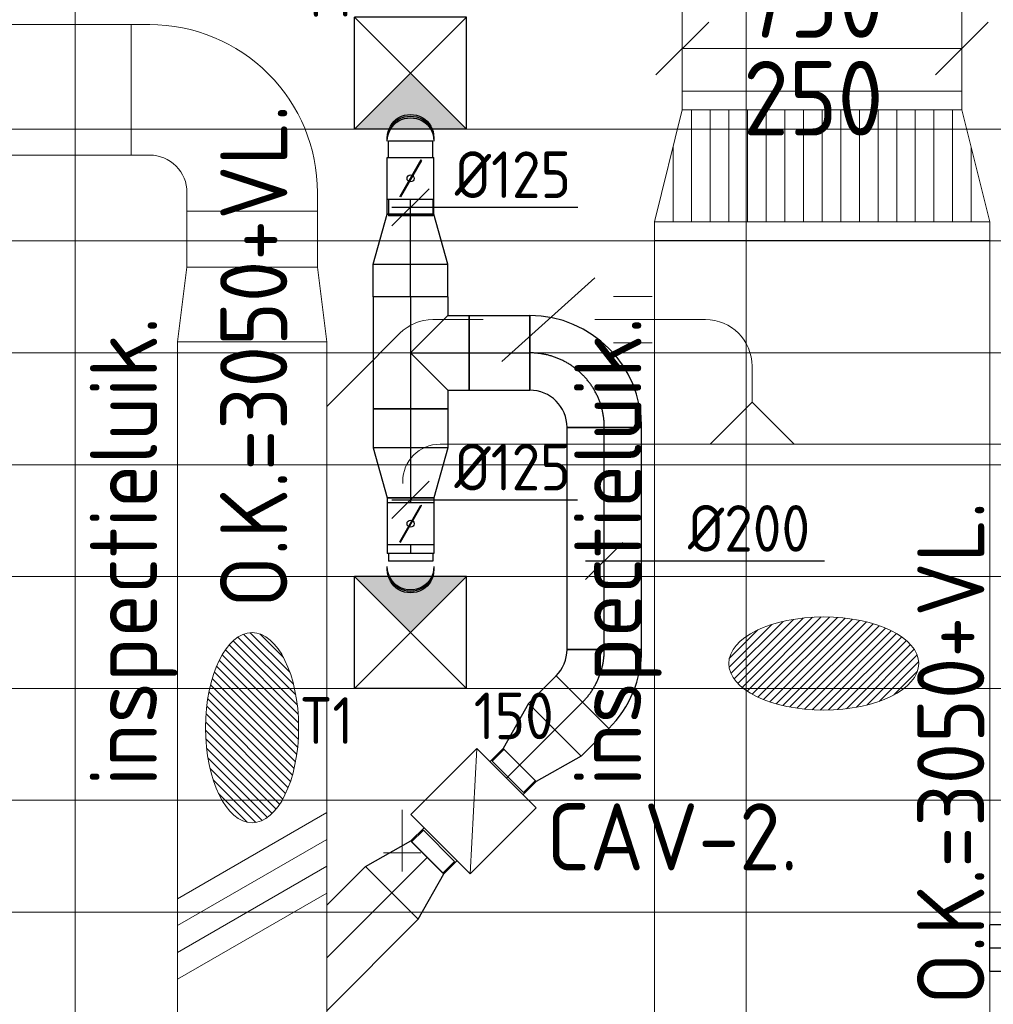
# Model space of a CAD drawing. Header units: millimetres. Extents: x -74969 to 28416, y 4400 to 50969.
# Tile 27 of 32: x -58462 to -55850, y 45155 to 47796. Entities that reach past the tile are written whole.
import ezdxf
from ezdxf.enums import TextEntityAlignment as Align

# ---------------------------------------------------------------- set-up
doc = ezdxf.new("R2010")
doc.units = ezdxf.units.MM
doc.header["$LTSCALE"] = 50
doc.linetypes.add('CENTER2', pattern=[28.575, 19.05, -3.175, 3.175, -3.175])
for name, color, linetype, lineweight in [('WL570---_BESTAAND-HARTLIJN', 161, 'Continuous', 0), ('WL570---_BESTAAND-MAATVOERING', 161, 'Continuous', 0), ('WL570---_BESTAAND-RETOUR', 100, 'Continuous', 0), ('WL570---_BESTAAND-TOEVOER', 200, 'Continuous', 0), ('WL570---_DEMONTEREN', 10, 'Continuous', 0)]:
    doc.layers.add(name, color=color, linetype=linetype, lineweight=lineweight)
for name, color, linetype in [('WL570---_RETOUR', 100, 'Continuous'), ('WL570---_RETOUR_HL', 1, 'Continuous'), ('WL570---_TOEVOER', 200, 'Continuous'), ('WL570---_TOEVOER_HL', 1, 'Continuous'), ('WL570---_TOEVOER_RST', 3, 'Continuous'), ('WL570---_TOEVOER_RST_HL', 1, 'Continuous'), ('WM570---_RETOUR_PR', 2, 'Continuous'), ('WM570---_TOEVOER', 2, 'Continuous'), ('WM570---_TOEVOER_PR', 2, 'Continuous'), ('WM570---_TOEVOER_RST_PR', 1, 'Continuous')]:
    doc.layers.add(name, color=color, linetype=linetype)
doc.layers.get('WL570---_DEMONTEREN').off()
doc.styles.add('BURO-025', font='ISO96.shx', dxfattribs={"height": 125})
doc.styles.add('ISO', font='ISO', dxfattribs={"height": 162})
doc.styles.add('MAATVOERING', font='ISO')

# ---------------------------------------------------------------- blocks, each defined once
blk = doc.blocks.new('KARH')
for p, q in [((1, 0.5), (0, 0.5)), ((0, -0.5), (1, -0.5))]:
    blk.add_line(p, q)
at = {"invisible_edges": 15}
blk.add_3dface([(0, 0.5), (0, -0.5), (1, -0.5), (1, 0.5)], dxfattribs=at)
blk = doc.blocks.new('VBO35020000050901-100')
blk.add_lwpolyline([(-175, -325), (175, -325), (175, -275, 0.414214), (-275, 175), (-325, 175), (-325, -175), (-275, -175, -0.414214), (-175, -275)], format="xyb", close=True)
blk = doc.blocks.new('VV240020035020002000G')
blk.add_lwpolyline([(0, -200), (200, -175), (200, 175), (0, 200)], close=True)
at = {"invisible_edges": 15}
blk.add_3dface([(0, -200), (200, -175), (200, 175), (0, 200)], dxfattribs=at)
blk = doc.blocks.new('OBO12500045H')
blk.add_lwpolyline([(62.5, -51.8, 0.198912), (7.6, 80.8), (-80.8, -7.6, -0.198912), (-62.5, -51.8)], format="xyb", close=True)
at = {"invisible_edges": 15}
for points in [[(-77.1, -11.6), (18.6, 68.7), (7.6, 80.8), (-80.8, -7.6)], [(-73.8, -15.9), (28.6, 55.8), (18.6, 68.7), (-77.1, -11.6)], [(-70.9, -20.5), (37.4, 42), (28.6, 55.8), (-73.8, -15.9)], [(-68.4, -25.4), (44.9, 27.5), (37.4, 42), (-70.9, -20.5)], [(-66.3, -30.4), (51.2, 12.4), (44.9, 27.5), (-68.4, -25.4)], [(-64.6, -35.6), (56.1, -3.2), (51.2, 12.4), (-66.3, -30.4)], [(-63.4, -40.9), (59.7, -19.2), (56.1, -3.2), (-64.6, -35.6)], [(-62.7, -46.3), (61.8, -35.4), (59.7, -19.2), (-63.4, -40.9)], [(-62.5, -51.8), (62.5, -51.8), (61.8, -35.4), (-62.7, -46.3)]]:
    blk.add_3dface(points, dxfattribs=at)
at = {"layer": 'WL570---_BESTAAND-HARTLIJN'}
blk.add_arc((-125, -51.8), 125, 0, 45, dxfattribs=at)
blk = doc.blocks.new('KARO')
for p, q in [((1, 0.5), (0, 0.5)), ((0, -0.5), (1, -0.5))]:
    blk.add_line(p, q)
at = {"invisible_edges": 15}
blk.add_3dface([(0, 0.5), (0, -0.5), (1, -0.5), (1, 0.5)], dxfattribs=at)
at = {"layer": 'WL570---_BESTAAND-HARTLIJN'}
blk.add_line((0, 0), (1, 0), dxfattribs=at)
blk = doc.blocks.new('VBX1251250012525000')
blk.add_lwpolyline([(50, -112.5), (300, -112.5), (300, 112.5), (50, 112.5)], close=True)
for points in [[(50, 62.5), (0, 62.5), (0, -62.5), (50, -62.5)], [(300, -62.5), (350, -62.5), (350, 62.5), (300, 62.5)]]:
    blk.add_lwpolyline(points)
at = {"layer": 'WL570---_BESTAAND-HARTLIJN'}
blk.add_line((300, 0), (350, 0), dxfattribs=at)
at = {"layer": 'WL570---_BESTAAND-TOEVOER'}
blk.add_line((50, -112.5), (300, 112.5), dxfattribs=at)
blk = doc.blocks.new('OBO12500090H')
blk.add_lwpolyline([(62.5, -125, 0.414214), (-125, 62.5), (-125, -62.5, -0.414214), (-62.5, -125)], format="xyb", close=True)
at = {"invisible_edges": 15}
for points in [[(-114.1, -63.4), (-92.4, 59.7), (-125, 62.5), (-125, -62.5)], [(-103.6, -66.3), (-60.9, 51.2), (-92.4, 59.7), (-114.1, -63.4)], [(-93.8, -70.9), (-31.2, 37.4), (-60.9, 51.2), (-103.6, -66.3)], [(-84.8, -77.1), (-4.5, 18.6), (-31.2, 37.4), (-93.8, -70.9)], [(-77.1, -84.8), (18.6, -4.5), (-4.5, 18.6), (-84.8, -77.1)], [(-70.9, -93.8), (37.4, -31.2), (18.6, -4.5), (-77.1, -84.8)], [(-66.3, -103.6), (51.2, -60.9), (37.4, -31.2), (-70.9, -93.8)], [(-63.4, -114.1), (59.7, -92.4), (51.2, -60.9), (-66.3, -103.6)], [(-62.5, -125), (62.5, -125), (59.7, -92.4), (-63.4, -114.1)]]:
    blk.add_3dface(points, dxfattribs=at)
at = {"layer": 'WL570---_BESTAAND-HARTLIJN'}
blk.add_arc((-125, -125), 125, 0, 90, dxfattribs=at)
blk = doc.blocks.new('OTS12512512500H')
blk.add_lwpolyline([(-112.5, -62.5), (112.5, -62.5), (112.5, 62.5), (62.5, 112.5), (-62.5, 112.5), (-112.5, 62.5)], close=True)
at = {"layer": 'WL570---_BESTAAND-HARTLIJN'}
blk.add_line((-112.5, 0), (112.5, 0), dxfattribs=at)
at = {"layer": 'WL570---_BESTAAND-TOEVOER'}
blk.add_lwpolyline([(-112.5, 0), (0, 112.5), (112.5, 0)], dxfattribs=at)
blk = doc.blocks.new('OSV1251000460G')
blk.add_lwpolyline([(0, -62.5), (46.7, -50), (46.7, 50), (0, 62.5)], close=True)
at = {"layer": 'WL570---_BESTAAND-HARTLIJN'}
blk.add_line((0, 0), (46.7, 0), dxfattribs=at)
blk = doc.blocks.new('OBO10000090ZE')
blk.add_lwpolyline([(-50, 0), (50, 0), (50, 100, 1), (-50, 100)], format="xyb", close=True)
at = {"layer": 'WL570---_BESTAAND-HARTLIJN'}
for points in [[(0, 0), (0, 150)], [(-50, 100), (50, 100)]]:
    blk.add_lwpolyline(points, dxfattribs=at)
blk = doc.blocks.new('OBO10000090R')
blk.add_lwpolyline([(150, -100, 0.414214), (0, 50), (0, -50, -0.414214), (50, -100)], format="xyb", close=True)
at = {"invisible_edges": 15}
for points in [[(8.7, -50.8), (26, 47.7), (0, 50), (0, -50)], [(17.1, -53), (51.3, 41), (26, 47.7), (8.7, -50.8)], [(25, -56.7), (75, 29.9), (51.3, 41), (17.1, -53)], [(32.1, -61.7), (96.4, 14.9), (75, 29.9), (25, -56.7)], [(38.3, -67.9), (114.9, -3.6), (96.4, 14.9), (32.1, -61.7)], [(43.3, -75), (129.9, -25), (114.9, -3.6), (38.3, -67.9)], [(47, -82.9), (141, -48.7), (129.9, -25), (43.3, -75)], [(49.2, -91.3), (147.7, -74), (141, -48.7), (47, -82.9)], [(50, -100), (150, -100), (147.7, -74), (49.2, -91.3)]]:
    blk.add_3dface(points, dxfattribs=at)
at = {"layer": 'WL570---_BESTAAND-HARTLIJN'}
blk.add_arc((0, -100), 100, 0, 90, dxfattribs=at)
blk = doc.blocks.new('*X87')
for p, q in [((50, 800), (350, 800)), ((50, 700), (350, 700)), ((50, 600), (350, 600)), ((50, 500), (350, 500)), ((50, 400), (350, 400)), ((50, 300), (350, 300)), ((50, 200), (350, 200)), ((50, 100), (350, 100))]:
    blk.add_line(p, q)
blk = doc.blocks.new('*X88')
for p, q in [((50, 850), (250, 850)), ((50, 750), (350, 750)), ((50, 650), (350, 650)), ((50, 550), (350, 550)), ((50, 450), (350, 450)), ((50, 350), (350, 350)), ((50, 250), (350, 250)), ((50, 150), (350, 150)), ((50, 50), (250, 50))]:
    blk.add_line(p, q)
blk = doc.blocks.new('VTR90020075025075-0')
for p, q in [((50, 450), (0, 450)), ((0, 450), (0, -450)), ((400, 375), (350, 375)), ((400, -375), (400, 375)), ((350, -375), (400, -375)), ((0, -450), (50, -450))]:
    blk.add_line(p, q)
blk.add_lwpolyline([(50, -450), (350, -375), (350, 375), (50, 450)], close=True)
at = {"layer": 'WL570---_BESTAAND-RETOUR'}
for name in ['*X88', '*X87']:
    blk.add_blockref(name, (0, -450), dxfattribs=at)
blk = doc.blocks.new('MVLINE')
blk.add_line((35.4, -35.4), (-35.4, 35.4))
blk = doc.blocks.new('UISO')
for p, q in [((0, 0.18), (1, 0.7574)), ((0, 0), (1, 0.5774))]:
    blk.add_line(p, q)
at = {"layer": 'WL570---_BESTAAND-TOEVOER'}
for p, q in [((0, 0.36), (1, 0.9374)), ((0, -0.18), (1, 0.3974))]:
    blk.add_line(p, q, dxfattribs=at)
blk = doc.blocks.new('OAF12500045L')
blk.add_line((-138.4, 0), (138.4, 0))
blk.add_lwpolyline([(-88.4, 0), (-123.7, 35.4), (-35.4, 123.7), (88.4, 0)])
at = {"layer": 'WL570---_BESTAAND-HARTLIJN'}
blk.add_line((-79.5, 79.5), (0, 0), dxfattribs=at)
blk = doc.blocks.new('Block plafond 6e verd noord')
at = {"color": 8, "linetype": 'Continuous', "lineweight": 13}
for p, q in [((14325, 0), (14325, -6450)), ((16125, 0), (16125, -6450)), ((0, -2324.9), (21447.3, -2324.9)), ((0, -2624.9), (21447.3, -2624.9)), ((0, -2924.9), (21447.3, -2924.9)), ((0, -3224.9), (21447.3, -3224.9)), ((0, -3524.9), (21447.3, -3524.9)), ((0, -3824.9), (21447.3, -3824.9)), ((0, -4124.9), (21447.3, -4124.9)), ((0, -4424.9), (21447.3, -4424.9))]:
    blk.add_line(p, q, dxfattribs=at)
blk = doc.blocks.new('*U217')
at = {"color": 0, "ltscale": 10}
for p, q in [((150, 150, -2500), (-150, 150, -2500)), ((-150, -150, -2500), (-150, 150, -2500)), ((150, -150, -2500), (-150, 150, -2500)), ((-150, -150, -2500), (150, 150, -2500)), ((150, -150, -2500), (150, 150, -2500)), ((150, -150, -2500), (-150, -150, -2500))]:
    blk.add_line(p, q, dxfattribs=at)
at = {"layer": 'WL570---_TOEVOER_RST_HL', "linetype": 'CENTER2'}
blk.add_circle((0, 0, -2500), 0.075, dxfattribs=at)
at = {"layer": 'WL570---_TOEVOER_RST', "color": 2, "style": 'BURO-025'}
for tag in ['MC', 'Q']:
    blk.add_attdef(tag, text='', height=125, dxfattribs=at).set_placement((0, 0), align=Align.MIDDLE)
at = {"layer": 'WM570---_TOEVOER_RST_PR', "color": 2, "style": 'BURO-025'}
blk.add_attdef('POSNR', text='', height=125, dxfattribs=at).set_placement((0, 0), align=Align.MIDDLE)
blk = doc.blocks.new('*U439')
at = {"color": 0, "ltscale": 10}
for p, q in [((0, 100), (134.1, 62.5)), ((0, 100), (0, -100)), ((134.1, 62.5), (134.1, -62.5)), ((134.1, 59.375), (178.4, 59.375)), ((134.1, 59.375), (134.1, -59.375)), ((134.1, 59.375), (134.1, -59.375)), ((178.4, 59.375), (178.4, -59.375)), ((178.4, 59.375), (178.4, -59.375)), ((0, -100), (134.1, -62.5)), ((134.1, -59.375), (178.4, -59.375))]:
    blk.add_line(p, q, dxfattribs=at)
at = {"layer": 'WL570---_TOEVOER_HL', "linetype": 'CENTER2'}
blk.add_line((0, 0), (134.1, 0), dxfattribs=at)
for centre in [(0, 0), (134.1, 0)]:
    blk.add_circle(centre, 0.075, dxfattribs=at)
at = {"layer": 'WM570---_TOEVOER_PR', "color": 2, "style": 'BURO-025'}
blk.add_attdef('POSNR', text='', height=125, dxfattribs=at).set_placement((0, 0), align=Align.MIDDLE)
blk = doc.blocks.new('*U440')
at = {"color": 0, "ltscale": 10}
for p, q in [((-100, 100, -2700), (-100, 157.3, -2700)), ((-100, 157.3, -2700), (100, 157.3, -2700)), ((100, 100, -2700), (100, 157.3, -2700)), ((-150.3, 100, -2700), (-100, 100, -2700)), ((-150.3, 100, -2700), (-150.3, -100, -2700)), ((-100, 100, -2700), (0, 0, -2700)), ((100, 100, -2700), (0, 0, -2700)), ((100, 100, -2700), (150.3, 100, -2700)), ((150.3, 100, -2700), (150.3, -100, -2700)), ((-150.3, -100, -2700), (150.3, -100, -2700))]:
    blk.add_line(p, q, dxfattribs=at)
at = {"layer": 'WL570---_TOEVOER_HL', "linetype": 'CENTER2'}
for p, q in [((0, 0, -2700), (0, 157.3, -2700)), ((-150.3, 0, -2700), (150.3, 0, -2700))]:
    blk.add_line(p, q, dxfattribs=at)
at = {"layer": 'WM570---_TOEVOER_PR', "color": 2, "style": 'BURO-025'}
blk.add_attdef('POSNR', text='', height=125, dxfattribs=at).set_placement((0, 0), align=Align.MIDDLE)
blk = doc.blocks.new('*U441')
at = {"color": 0, "ltscale": 10}
for p, q in [((0, 100, -2700), (104.6, 100, -2700)), ((0, -100, -2700), (0, 100, -2700)), ((104.6, 100, -2700), (104.6, -100, -2700)), ((0, -100, -2700), (104.6, -100, -2700))]:
    blk.add_line(p, q, dxfattribs=at)
at = {"layer": 'WL570---_TOEVOER_HL', "linetype": 'CENTER2'}
blk.add_line((0, 0, -2700), (104.6, 0, -2700), dxfattribs=at)
at = {"layer": 'WM570---_TOEVOER_PR', "color": 2, "style": 'BURO-025'}
blk.add_attdef('POSNR', text='', height=125, dxfattribs=at).set_placement((0, 0), align=Align.MIDDLE)
blk = doc.blocks.new('*U442')
at = {"color": 0, "ltscale": 10}
for p, q in [((-12.2, 129.3, -2700), (129.3, -12.2, -2700)), ((-82.8, -100, -2700), (-82.8, 100, -2700))]:
    blk.add_line(p, q, dxfattribs=at)
for radius in [99.9, 299.9]:
    blk.add_arc((-82.8, 199.9, -2700), radius, 270, 315, dxfattribs=at)
at = {"layer": 'WL570---_TOEVOER_HL', "linetype": 'CENTER2'}
blk.add_arc((-82.8, 199.9, -2700), 199.9, 270, 315, dxfattribs=at)
at = {"layer": 'WM570---_TOEVOER_PR', "color": 2, "style": 'BURO-025'}
blk.add_attdef('POSNR', text='', height=125, dxfattribs=at).set_placement((0, 0), align=Align.MIDDLE)
blk = doc.blocks.new('*U443')
at = {"color": 0, "ltscale": 10}
for p, q in [((134.1, 100, -2700), (0, 62.5, -2700)), ((134.1, -100, -2700), (134.1, 100, -2700)), ((0, 59.375, -2700), (-44.3, 59.375, -2700)), ((-44.3, -59.375, -2700), (-44.3, 59.375, -2700)), ((-44.3, -59.375, -2700), (-44.3, 59.375, -2700)), ((0, -62.5, -2700), (0, 62.5, -2700)), ((0, -59.375, -2700), (-44.3, -59.375, -2700)), ((134.1, -100, -2700), (0, -62.5, -2700))]:
    blk.add_line(p, q, dxfattribs=at)
at = {"layer": 'WL570---_TOEVOER_HL', "linetype": 'CENTER2'}
blk.add_line((0, 0, -2700), (134.1, 0, -2700), dxfattribs=at)
for centre in [(0, 0, -2700), (134.1, 0, -2700)]:
    blk.add_circle(centre, 0.075, dxfattribs=at)
at = {"layer": 'WM570---_TOEVOER_PR', "color": 2, "style": 'BURO-025'}
blk.add_attdef('POSNR', text='', height=125, dxfattribs=at).set_placement((0, 0), align=Align.MIDDLE)
blk = doc.blocks.new('*U444')
at = {"color": 0, "ltscale": 10}
for p, q in [((0, 100, -2700), (595.5, 100, -2700)), ((0, -100, -2700), (0, 100, -2700)), ((595.5, 100, -2700), (595.5, -100, -2700)), ((0, -100, -2700), (595.5, -100, -2700))]:
    blk.add_line(p, q, dxfattribs=at)
at = {"layer": 'WL570---_TOEVOER_HL', "linetype": 'CENTER2'}
blk.add_line((0, 0, -2700), (595.5, 0, -2700), dxfattribs=at)
at = {"layer": 'WM570---_TOEVOER_PR', "color": 2, "style": 'BURO-025'}
blk.add_attdef('POSNR', text='', height=125, dxfattribs=at).set_placement((0, 0), align=Align.MIDDLE)
blk = doc.blocks.new('*U445')
at = {"color": 0, "ltscale": 10}
for p, q in [((0, 100, -2700), (104.1, 100, -2700)), ((0, -100, -2700), (0, 100, -2700)), ((104.1, 100, -2700), (104.1, -100, -2700)), ((0, -100, -2700), (104.1, -100, -2700))]:
    blk.add_line(p, q, dxfattribs=at)
at = {"layer": 'WL570---_TOEVOER_HL', "linetype": 'CENTER2'}
blk.add_line((0, 0, -2700), (104.1, 0, -2700), dxfattribs=at)
at = {"layer": 'WM570---_TOEVOER_PR', "color": 2, "style": 'BURO-025'}
blk.add_attdef('POSNR', text='', height=125, dxfattribs=at).set_placement((0, 0), align=Align.MIDDLE)
blk = doc.blocks.new('*U446')
at = {"color": 0, "ltscale": 10}
for p, q in [((0, 100, -2700), (134.1, 62.5, -2700)), ((0, 100, -2700), (0, -100, -2700)), ((134.1, 62.5, -2700), (134.1, -62.5, -2700)), ((0, -100, -2700), (134.1, -62.5, -2700))]:
    blk.add_line(p, q, dxfattribs=at)
at = {"layer": 'WL570---_TOEVOER_HL', "linetype": 'CENTER2'}
blk.add_line((0, 0, -2700), (134.1, 0, -2700), dxfattribs=at)
for centre in [(0, 0, -2700), (134.1, 0, -2700)]:
    blk.add_circle(centre, 0.075, dxfattribs=at)
at = {"layer": 'WM570---_TOEVOER_PR', "color": 2, "style": 'BURO-025'}
blk.add_attdef('POSNR', text='', height=125, dxfattribs=at).set_placement((0, 0), align=Align.MIDDLE)
blk = doc.blocks.new('*U447')
at = {"color": 0, "ltscale": 10}
for p, q in [((0, 62.5, -2700), (39.8, 62.5, -2700)), ((0, -62.5, -2700), (0, 62.5, -2700)), ((0, -62.5, -2700), (39.8, -62.5, -2700))]:
    blk.add_line(p, q, dxfattribs=at)
at = {"layer": 'WL570---_TOEVOER_HL', "linetype": 'CENTER2'}
blk.add_line((0, 0, -2700), (39.8, 0, -2700), dxfattribs=at)
at = {"layer": 'WM570---_TOEVOER_PR', "color": 2, "style": 'BURO-025'}
blk.add_attdef('POSNR', text='', height=125, dxfattribs=at).set_placement((0, 0), align=Align.MIDDLE)
blk = doc.blocks.new('*U448')
at = {"color": 0, "ltscale": 10}
for p, q in [((0, 100, -2700), (87.2, 100, -2700)), ((0, -100, -2700), (0, 100, -2700)), ((87.2, 100, -2700), (87.2, -100, -2700)), ((0, -100, -2700), (87.2, -100, -2700))]:
    blk.add_line(p, q, dxfattribs=at)
at = {"layer": 'WL570---_TOEVOER_HL', "linetype": 'CENTER2'}
blk.add_line((0, 0, -2700), (87.2, 0, -2700), dxfattribs=at)
at = {"layer": 'WM570---_TOEVOER_PR', "color": 2, "style": 'BURO-025'}
blk.add_attdef('POSNR', text='', height=125, dxfattribs=at).set_placement((0, 0), align=Align.MIDDLE)
blk = doc.blocks.new('*U449')
at = {"color": 0, "ltscale": 10}
for p, q in [((0, 100, -2700), (162.5, 100, -2700)), ((0, -100, -2700), (0, 100, -2700)), ((162.5, 100, -2700), (162.5, -100, -2700)), ((0, -100, -2700), (162.5, -100, -2700))]:
    blk.add_line(p, q, dxfattribs=at)
at = {"layer": 'WL570---_TOEVOER_HL', "linetype": 'CENTER2'}
blk.add_line((0, 0, -2700), (162.5, 0, -2700), dxfattribs=at)
at = {"layer": 'WM570---_TOEVOER_PR', "color": 2, "style": 'BURO-025'}
blk.add_attdef('POSNR', text='', height=125, dxfattribs=at).set_placement((0, 0), align=Align.MIDDLE)
blk = doc.blocks.new('*U450')
at = {"color": 0, "ltscale": 10}
for p, q in [((-200, -100, -2700), (-200, 100, -2700)), ((100, -200, -2700), (-100, -200, -2700))]:
    blk.add_line(p, q, dxfattribs=at)
for radius, start in [(300, 0), (100, 360)]:
    blk.add_arc((-200, -200, -2700), radius, start, 90, dxfattribs=at)
at = {"layer": 'WL570---_TOEVOER_HL', "linetype": 'CENTER2'}
blk.add_arc((-200, -200, -2700), 200, 0, 90, dxfattribs=at)
at = {"layer": 'WM570---_TOEVOER_PR', "color": 2, "style": 'BURO-025'}
blk.add_attdef('POSNR', text='', height=125, dxfattribs=at).set_placement((0, 0), align=Align.MIDDLE)
blk = doc.blocks.new('*U451')
at = {"color": 0, "ltscale": 10}
for p, q in [((0, 100, -2700), (134.1, 62.5, -2700)), ((0, 100, -2700), (0, -100, -2700)), ((134.1, 62.5, -2700), (134.1, -62.5, -2700)), ((0, -100, -2700), (134.1, -62.5, -2700))]:
    blk.add_line(p, q, dxfattribs=at)
at = {"layer": 'WL570---_TOEVOER_HL', "linetype": 'CENTER2'}
blk.add_line((0, 0, -2700), (134.1, 0, -2700), dxfattribs=at)
for centre in [(0, 0, -2700), (134.1, 0, -2700)]:
    blk.add_circle(centre, 0.075, dxfattribs=at)
at = {"layer": 'WM570---_TOEVOER_PR', "color": 2, "style": 'BURO-025'}
blk.add_attdef('POSNR', text='', height=125, dxfattribs=at).set_placement((0, 0), align=Align.MIDDLE)
blk = doc.blocks.new('*U452')
at = {"color": 0, "ltscale": 10}
for p, q in [((0, 62.5, -2700), (13.2, 62.5, -2700)), ((0, -62.5, -2700), (0, 62.5, -2700)), ((0, -62.5, -2700), (13.2, -62.5, -2700))]:
    blk.add_line(p, q, dxfattribs=at)
at = {"layer": 'WL570---_TOEVOER_HL', "linetype": 'CENTER2'}
blk.add_line((0, 0, -2700), (13.2, 0, -2700), dxfattribs=at)
at = {"layer": 'WM570---_TOEVOER_PR', "color": 2, "style": 'BURO-025'}
blk.add_attdef('POSNR', text='', height=125, dxfattribs=at).set_placement((0, 0), align=Align.MIDDLE)
blk = doc.blocks.new('*U453')
at = {"ltscale": 10}
for p, q in [((-56.4, 62.5, -2700), (56.4, 62.5, -2700)), ((-56.4, -62.5, -2700), (-56.4, 62.5, -2700)), ((56.4, 62.5, -2700), (56.4, -62.5, -2700)), ((80, 59.4, -2700), (100.8, 59.4, -2700)), ((100.8, 59.4, -2700), (100.8, -59.4, -2700)), ((-49.4, 27.3, -2700), (-48.4, 29.1, -2700)), ((48.4, -29.1, -2700), (-49.4, 27.3, -2700)), ((49.4, -27.3, -2700), (-48.4, 29.1, -2700)), ((48.4, -29.1, -2700), (49.4, -27.3, -2700)), ((-56.4, -62.5, -2700), (56.4, -62.5, -2700)), ((80, -59.4, -2700), (100.8, -59.4, -2700))]:
    blk.add_line(p, q, dxfattribs=at)
blk.add_circle((0, 0, -2700), 9.41, dxfattribs=at)
at = {"layer": 'WL570---_TOEVOER', "color": 2, "style": 'BURO-025'}
blk.add_attdef('I', text='', height=125, dxfattribs=at).set_placement((0, 0), align=Align.MIDDLE)
at = {"layer": 'WM570---_TOEVOER_PR', "color": 2, "style": 'BURO-025'}
blk.add_attdef('POSNR', text='', height=125, dxfattribs=at).set_placement((0, 0), align=Align.MIDDLE)
blk = doc.blocks.new('*U454')
at = {"ltscale": 10}
for p, q in [((-56.5, 59.4, -2700), (-100.8, 59.4, -2700)), ((-100.8, -59.4, -2700), (-100.8, 59.4, -2700)), ((-56.5, 62.5, -2700), (56.4, 62.5, -2700)), ((-56.5, -62.5, -2700), (-56.5, 62.5, -2700)), ((56.4, 62.5, -2700), (56.4, -62.5, -2700)), ((56.4, 59.4, -2700), (100.7, 59.4, -2700)), ((100.7, 59.4, -2700), (100.7, -59.4, -2700)), ((-49.4, 27.3, -2700), (-48.4, 29.1, -2700)), ((48.4, -29.1, -2700), (-49.4, 27.3, -2700)), ((49.4, -27.3, -2700), (-48.4, 29.1, -2700)), ((48.4, -29.1, -2700), (49.4, -27.3, -2700)), ((-56.5, -59.4, -2700), (-100.8, -59.4, -2700)), ((-56.5, -62.5, -2700), (56.4, -62.5, -2700)), ((56.4, -59.4, -2700), (100.7, -59.4, -2700))]:
    blk.add_line(p, q, dxfattribs=at)
blk.add_circle((0, 0, -2700), 9.41, dxfattribs=at)
at = {"layer": 'WL570---_TOEVOER', "color": 2, "style": 'BURO-025'}
blk.add_attdef('I', text='', height=125, dxfattribs=at).set_placement((0, 0), align=Align.MIDDLE)
at = {"layer": 'WM570---_TOEVOER_PR', "color": 2, "style": 'BURO-025'}
blk.add_attdef('POSNR', text='', height=125, dxfattribs=at).set_placement((0, 0), align=Align.MIDDLE)
blk = doc.blocks.new('*U455')
at = {"color": 0, "ltscale": 10, "extrusion": (0, 0, -1)}
for centre in [(43.7, 0, -2700), (48.2, 0, -2700), (52.7, 0, -2700)]:
    blk.add_ellipse(centre, major_axis=(0, 62.5), ratio=0.995555, start_param=0, end_param=3.141593, dxfattribs=at)
at = {"layer": 'WM570---_TOEVOER_PR', "color": 2, "style": 'BURO-025'}
blk.add_attdef('POSNR', text='', height=125, dxfattribs=at).set_placement((0, 0), align=Align.MIDDLE)
blk = doc.blocks.new('*U456')
at = {"color": 0, "ltscale": 10}
for p, q in [((0, 62.5, -2700), (23.6, 62.5, -2700)), ((23.6, 62.5, -2700), (23.6, -62.5, -2700)), ((0, -62.5, -2700), (23.6, -62.5, -2700))]:
    blk.add_line(p, q, dxfattribs=at)
at = {"layer": 'WL570---_TOEVOER_HL', "linetype": 'CENTER2'}
blk.add_line((0, 0, -2700), (23.6, 0, -2700), dxfattribs=at)
at = {"layer": 'WM570---_TOEVOER_PR', "color": 2, "style": 'BURO-025'}
blk.add_attdef('POSNR', text='', height=125, dxfattribs=at).set_placement((0, 0), align=Align.MIDDLE)
blk = doc.blocks.new('*U457')
at = {"color": 0, "ltscale": 10, "extrusion": (0, 0, -1)}
for centre in [(35.3, 0, -2700), (39.2, 0, -2700), (43.2, 0, -2700)]:
    blk.add_ellipse(centre, major_axis=(0, 62.5), ratio=0.997026, start_param=0, end_param=3.141593, dxfattribs=at)
at = {"layer": 'WM570---_TOEVOER_PR', "color": 2, "style": 'BURO-025'}
blk.add_attdef('POSNR', text='', height=125, dxfattribs=at).set_placement((0, 0), align=Align.MIDDLE)
blk = doc.blocks.new('*U458')
at = {"layer": 'WM570---_TOEVOER', "color": 0, "ltscale": 10}
for p, q in [((-50, -50), (50, 50)), ((-50, 0), (590.5, 0))]:
    blk.add_line(p, q, dxfattribs=at)
at = {"layer": 'WM570---_TOEVOER', "color": 0, "style": 'BURO-025'}
blk.add_text('%%c200', height=125, dxfattribs=at).set_placement((224.4, 25))
blk = doc.blocks.new('*U459')
at = {"layer": 'WM570---_TOEVOER', "color": 0, "ltscale": 10}
for p, q in [((-50, -50), (50, 50)), ((-50, 0), (449, 0))]:
    blk.add_line(p, q, dxfattribs=at)
at = {"layer": 'WM570---_TOEVOER', "color": 0, "style": 'BURO-025'}
blk.add_text('%%c125', height=125, dxfattribs=at).set_placement((118.7, 25))
blk = doc.blocks.new('*U460')
at = {"layer": 'WM570---_TOEVOER', "color": 0, "ltscale": 10}
for p, q in [((-50, -50), (50, 50)), ((-50, 0), (448, 0))]:
    blk.add_line(p, q, dxfattribs=at)
at = {"layer": 'WM570---_TOEVOER', "color": 0, "style": 'BURO-025'}
blk.add_text('%%c125', height=125, dxfattribs=at).set_placement((117.7, 25))
blk = doc.blocks.new('*U502')
at = {"color": 0, "ltscale": 10}
for p, q in [((0, 62.5, -2700), (95.5, 62.5, -2700)), ((0, -62.5, -2700), (0, 62.5, -2700)), ((95.5, 62.5, -2700), (95.5, -62.5, -2700)), ((0, -62.5, -2700), (95.5, -62.5, -2700))]:
    blk.add_line(p, q, dxfattribs=at)
at = {"layer": 'WL570---_RETOUR_HL', "linetype": 'CENTER2'}
blk.add_line((0, 0, -2700), (95.5, 0, -2700), dxfattribs=at)
at = {"layer": 'WM570---_RETOUR_PR', "color": 2, "style": 'BURO-025'}
blk.add_attdef('POSNR', text='', height=125, dxfattribs=at).set_placement((0, 0), align=Align.MIDDLE)

msp = doc.modelspace()

# ---------------------------------------------------------------- hatches: boundary and pattern name
at = {"layer": 'WL570---_BESTAAND-MAATVOERING'}
h = msp.add_hatch(dxfattribs=at)
h.set_pattern_fill('ANSI31', color=256, scale=5, style=0)
h.set_pattern_definition([(45, (-52510.452, 18789.436), (-11.22532, 11.22532), [])])
edge = h.paths.add_edge_path()
edge.add_ellipse((-56305.1, 46069.3), major_axis=(-254.9, 0), ratio=0.489711, start_angle=0, end_angle=360)
h = msp.add_hatch(dxfattribs=at)
h.set_pattern_fill('ANSI31', color=256, scale=5, angle=90, style=0)
h.set_pattern_definition([(135, (-30558.678, 49691.903), (-11.22532, -11.22532), [])])
edge = h.paths.add_edge_path()
edge.add_ellipse((-57838.6, 45897.2), major_axis=(0, -254.9), ratio=0.489711, start_angle=0, end_angle=360)
at = {"layer": 'WL570---_TOEVOER'}
for points in [[(-57413.6, 47652.5), (-57563.6, 47502.5), (-57263.6, 47502.5)], [(-57263.6, 46302.4), (-57563.6, 46302.4), (-57413.6, 46152.4)]]:
    msp.add_hatch(color=256, dxfattribs=at).paths.add_polyline_path(points)

# ---------------------------------------------------------------- linework, layer by layer
at = {"color": 0, "ltscale": 10}
msp.add_line((-57534.1, 45525.2), (-57392.7, 45383.8), dxfattribs=at)
at = {"layer": 'WL570---_BESTAAND-MAATVOERING'}
for centre, major_axis in [((-56305.1, 46069.3), (-254.9, 0)), ((-57838.6, 45897.2), (0, -254.9))]:
    msp.add_ellipse(centre, major_axis=major_axis, ratio=0.489711, dxfattribs=at)
at = {"layer": 'WL570---_BESTAAND-RETOUR'}
msp.add_line((-56684.5, 47718.7), (-55934.5, 47718.7), dxfattribs=at)
at = {"layer": 'WL570---_TOEVOER'}
for p, q in [((-57638.3, 45421), (-57534.1, 45525.2)), ((-57638.3, 45138.2), (-57392.7, 45383.8))]:
    msp.add_line(p, q, dxfattribs=at)
at = {"layer": 'WL570---_TOEVOER_HL', "linetype": 'CENTER2'}
msp.add_line((-57638.3, 45279.6), (-57463.4, 45454.5), dxfattribs=at)

# ---------------------------------------------------------------- block references
msp.add_blockref('Block plafond 6e verd noord', (-72638.5, 49827.4))
at = {"layer": 'WL570---_BESTAAND-MAATVOERING', "xscale": 2, "yscale": 2, "zscale": 2, "rotation": 90}
for p in [(-56684.5, 47718.7), (-55934.5, 47718.7)]:
    msp.add_blockref('MVLINE', p, dxfattribs=at)
at = {"layer": 'WL570---_BESTAAND-RETOUR'}
for p, xscale, yscale, zscale, rotation in [((-56309.5, 47603.9), 217.4051305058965, 750, 250, 90), ((-56309.5, 47203.9), 5252.142732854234, 900, 200, 269.9999999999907)]:
    msp.add_blockref('KARH', p, dxfattribs=dict(at, xscale=xscale, yscale=yscale, zscale=zscale, rotation=rotation))
at = {"layer": 'WL570---_BESTAAND-RETOUR', "rotation": 89.99999999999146}
msp.add_blockref('VTR90020075025075-0', (-56309.5, 47203.9), dxfattribs=at)
at = {"layer": 'WL570---_BESTAAND-TOEVOER'}
for name, p, xscale, yscale, zscale in [('KARH', (-60679.6, 47607.8), 2516.303656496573, 350, 200), ('KARO', (-56869, 46991.5), 103.9192298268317, 125, 125), ('UISO', (-58038.3, 45294.6), 400, 400, 400)]:
    msp.add_blockref(name, p, dxfattribs=dict(at, xscale=xscale, yscale=yscale, zscale=zscale))
msp.add_blockref('VBO35020000050901-100', (-57838.3, 47607.8), dxfattribs=at)
at = {"layer": 'WL570---_BESTAAND-TOEVOER', "zscale": 200}
for p, xscale, yscale, rotation in [((-57838.3, 47282.8), 151.0433593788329, 350, 270.000000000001), ((-57838.3, 42540.2), 4391.580750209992, 400, 90)]:
    msp.add_blockref('KARH', p, dxfattribs=dict(at, xscale=xscale, yscale=yscale, rotation=rotation))
at = {"layer": 'WL570---_BESTAAND-TOEVOER'}
for name, p, rotation in [('VV240020035020002000G', (-57838.3, 46931.8), 90.00000000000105), ('VBX1251250012525000', (-57368.6, 45549.3), 45)]:
    msp.add_blockref(name, p, dxfattribs=dict(at, rotation=rotation))
at = {"layer": 'WL570---_DEMONTEREN'}
for name, p in [('VBX1251250012525000', (-57219, 46991.5)), ('OBO12500090H', (-56497.4, 46991.5)), ('OTS12512512500H', (-56497.4, 46657.5)), ('OSV1251000460G', (-56327.5, 46657.5))]:
    msp.add_blockref(name, p, dxfattribs=at)
for name, p, rotation in [('OBO12500045H', (-57405.5, 46991.5), 90.00000000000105), ('OAF12500045L', (-57638.3, 46758.7), 270.000000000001), ('OBO10000090R', (-57434.5, 46557.5), 90.00000000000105), ('OBO10000090ZE', (-57435.7, 45661.1), 180.000000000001)]:
    msp.add_blockref(name, p, dxfattribs=dict(at, rotation=rotation))
for p, xscale, yscale, zscale, rotation in [((-57219, 46991.5), 134.9800900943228, 125, 125, 180.000000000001), ((-56622.4, 46991.5), 142.0109155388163, 125, 125, 180.000000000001), ((-57558.7, 46838.2), 164.9049847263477, 125, 125, 45.00000000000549), ((-57355.4, 46991.5), 0.3960525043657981, 125, 125, 270.000000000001), ((-56497.4, 46866.5), 96.46263005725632, 125, 125, 270.000000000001), ((-56713.9, 46657.5), 45.66141875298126, 100, 100, 180.000000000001), ((-55685.1, 46657.5), 595.8362476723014, 100, 100, 180.000000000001), ((-57434.5, 46551.8), 5.66240195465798, 100, 100, 90.00000000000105), ((-57435.7, 45661.1), 16.03765465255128, 100, 100, 90.00000000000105)]:
    msp.add_blockref('KARO', p, dxfattribs=dict(at, xscale=xscale, yscale=yscale, zscale=zscale, rotation=rotation))
at = {"layer": 'WL570---_DEMONTEREN', "xscale": -1}
msp.add_blockref('OSV1251000460G', (-56667.2, 46657.5), dxfattribs=at)
at = {"layer": 'WL570---_DEMONTEREN'}
for p, xscale, yscale, zscale in [((-56609.9, 46657.5), -57.33631748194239, 125, 125), ((-56384.9, 46657.5), 57.33631748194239, 125, 125), ((-57334.5, 46657.5), 575, 100, 100)]:
    msp.add_blockref('KARO', p, dxfattribs=dict(at, xscale=xscale, yscale=yscale, zscale=zscale))
at = {"layer": 'WL570---_RETOUR', "rotation": 180}
msp.add_blockref('*U502', (-55764.1, 45305.8, 2700), dxfattribs=at)
at = {"layer": 'WL570---_TOEVOER'}
ref = msp.add_blockref('*U217', (-57413.6, 47652.5, 2500), dxfattribs=at)
ref.add_attrib('Q', '150', (-57244.2, 47821.8), dxfattribs={"layer": 'WL570---_TOEVOER_RST', "color": 2, "height": 125, "style": 'BURO-025'})
ref.add_attrib('MC', 'T1', (-57711.5, 47804), dxfattribs={"layer": 'WL570---_TOEVOER_RST', "color": 2, "height": 125, "style": 'BURO-025'})
for name, p, rotation in [('*U455', (-57413.6, 47426.8, 2700), 90), ('*U454', (-57413.6, 47370.3, 2700), 90), ('*U447', (-57413.6, 47274, 2700), 90), ('*U446', (-57413.6, 47139.9, 2700), 90), ('*U448', (-57413.6, 47052.7, 2700), 90), ('*U440', (-57413.6, 46902.4, 2700), 270), ('*U445', (-57413.6, 46752.1, 2700), 270), ('*U444', (-56893.8, 46106.9, 2700), 90), ('*U451', (-57413.6, 46648.1, 2700), 270), ('*U452', (-57413.6, 46514, 2700), 270), ('*U453', (-57413.6, 46444.3, 2700), 270), ('*U456', (-57413.6, 46387.8, 2700), 270), ('*U457', (-57413.6, 46364.3, 2700), 270), ('*U442', (-56893.8, 46024.1, 2700), 45), ('*U441', (-57026.3, 45891.6, 2700), 45), ('*U443', (-57121.1, 45796.8, 2700), 45), ('*U439', (-57463.4, 45454.5), 45)]:
    msp.add_blockref(name, p, dxfattribs=dict(at, rotation=rotation))
for name, p in [('*U449', (-57256.3, 46902.4, 2700)), ('*U450', (-56893.8, 46902.4, 2700))]:
    msp.add_blockref(name, p, dxfattribs=at)
ref = msp.add_blockref('*U217', (-57413.6, 46152.4, 2500), dxfattribs=at)
ref.add_attrib('Q', '150', (-57244.2, 45866.3), dxfattribs={"layer": 'WL570---_TOEVOER_RST', "color": 2, "height": 125, "style": 'BURO-025'})
ref.add_attrib('MC', 'T1', (-57711.5, 45853.9), dxfattribs={"layer": 'WL570---_TOEVOER_RST', "color": 2, "height": 125, "style": 'BURO-025'})
at = {"layer": 'WM570---_TOEVOER'}
for name, p in [('*U459', (-57413.6, 47292.7, 2700)), ('*U460', (-57413.6, 46508.5, 2700)), ('*U458', (-56893.8, 46344.2, 2700))]:
    msp.add_blockref(name, p, dxfattribs=at)

# ---------------------------------------------------------------- texts
at = {"layer": 'WL570---_BESTAAND-MAATVOERING', "style": 'MAATVOERING'}
for s, p in [('750', (-56333.3, 47747.7)), ('250', (-56333.3, 47485.4))]:
    msp.add_text(s, height=200, dxfattribs=at).set_placement(p, align=Align.CENTER)
at = {"layer": 'WL570---_BESTAAND-MAATVOERING'}
for s, style, p in [('O.K.=3050+VL.', 'ISO', (-57744.2, 46218.5)), ('inspectieluik.', 'MAATVOERING', (-58093.4, 45740)), ('inspectieluik.', 'MAATVOERING', (-56794.4, 45740)), ('O.K.=3050+VL.', 'ISO', (-55874.5, 45154.1))]:
    msp.add_text(s, height=180, rotation=90, dxfattribs=dict(at, style=style)).set_placement(p)
at = {"layer": 'WL570---_BESTAAND-MAATVOERING', "style": 'MAATVOERING'}
msp.add_text('CAV-2.', height=180, dxfattribs=at).set_placement((-57049, 45514.4))

doc.saveas('drawing.dxf')
